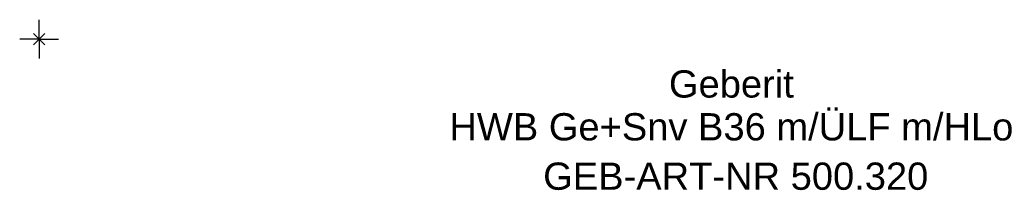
# Model space of a CAD drawing. Header units: millimetres. Extents: x -2 to 290, y -19 to 850.
# Tile 1 of 2: x -2 to 124, y -19 to 2. Entities that reach past the tile are written whole.
import ezdxf
from ezdxf.enums import TextEntityAlignment as Align

# ---------------------------------------------------------------- set-up
doc = ezdxf.new("R2010")
doc.units = ezdxf.units.MM
doc.layers.get('0').update_dxf_attribs({"linetype": 'CONTINUOUS'})
for name, color, linetype, lineweight in [('Arbeitspunkt(DIN)', 7, 'CONTINUOUS', 25), ('GEB-ART-NR', 1, 'CONTINUOUS', 18), ('GEB-BEZUG', 2, 'CONTINUOUS', 25), ('GEB-TEXT', 5, 'CONTINUOUS', 18)]:
    doc.layers.add(name, color=color, linetype=linetype, lineweight=lineweight)
doc.styles.get("Standard").update_dxf_attribs({"font": 'arial.ttf'})

# ---------------------------------------------------------------- blocks, each defined once
blk = doc.blocks.new('Einfügepunkt')
at = {"layer": 'GEB-BEZUG'}
for p, q in [((-0.71, -0.71), (0.71, 0.71)), ((-0.71, 0.71), (0.71, -0.71))]:
    blk.add_line(p, q, dxfattribs=at)

msp = doc.modelspace()

# ---------------------------------------------------------------- linework, layer by layer
at = {"layer": 'Arbeitspunkt(DIN)', "ltscale": 25}
for q in [(0, 2.5), (-2.5, 0), (0, -2.5), (2.5, 0)]:
    msp.add_line((0, 0), q, dxfattribs=at)

# ---------------------------------------------------------------- block references
at = {"ltscale": 25}
msp.add_blockref('Einfügepunkt', (0, 0), dxfattribs=at)

# ---------------------------------------------------------------- texts
at = {"layer": 'GEB-ART-NR'}
msp.add_text('GEB-ART-NR 500.320', height=3.5, dxfattribs=at).set_placement((89.43, -19.34), align=Align.CENTER)
at = {"layer": 'GEB-TEXT'}
for s, p in [('Geberit', (88.87, -7.5)), ('HWB Ge+Snv B36 m/ÜLF m/HLo', (88.87, -13))]:
    msp.add_text(s, height=3.5, dxfattribs=at).set_placement(p, align=Align.CENTER)

doc.saveas('drawing.dxf')
